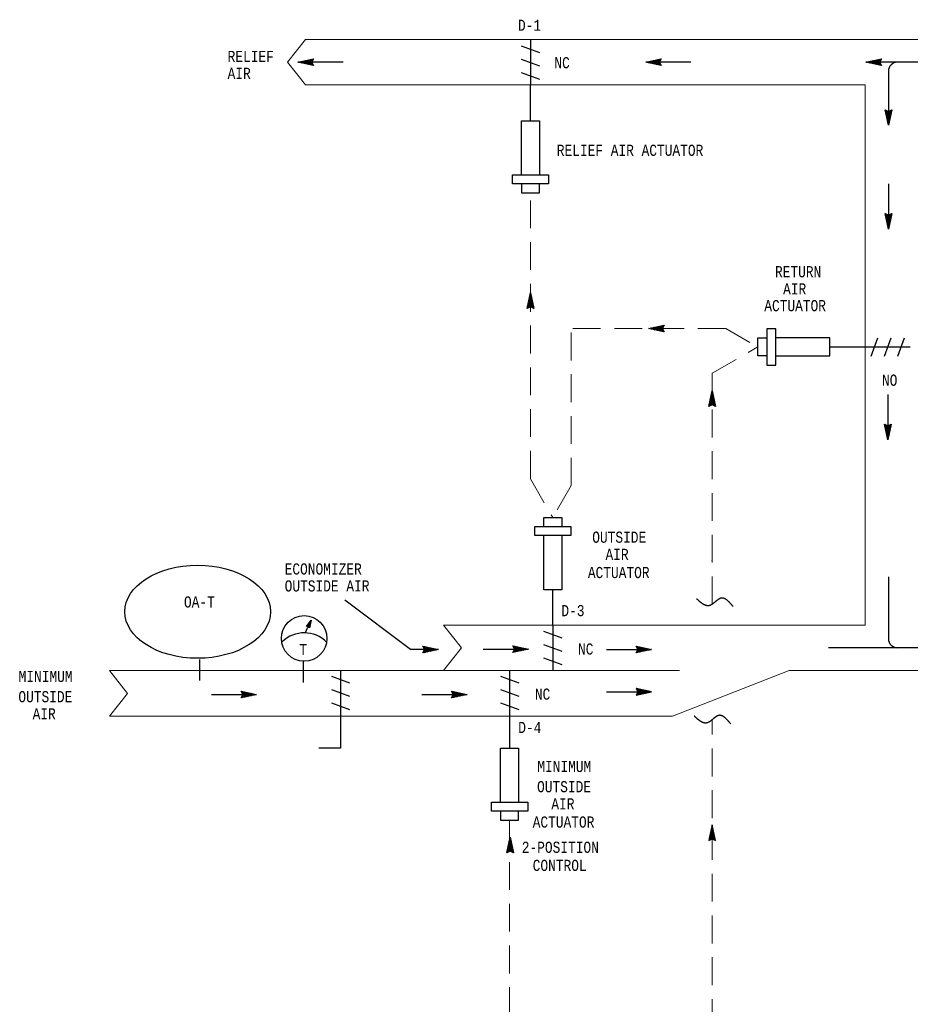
# Model space of a CAD drawing. Header units: inches. Extents: x 2.3 to 32.1, y 0.4 to 20.1.
# Tile 2 of 4: x 2.3 to 10.3, y 6.9 to 15.7. Entities that reach past the tile are written whole.
import ezdxf
from ezdxf.enums import TextEntityAlignment as Align

# ---------------------------------------------------------------- set-up
doc = ezdxf.new("R2010")
doc.units = ezdxf.units.IN
doc.header["$MEASUREMENT"] = 0
doc.linetypes.add('HIDDEN', pattern=[0.375, 0.25, -0.125])
for name, color, linetype, lineweight in [('M-ANNO-SYMB', 6, 'Continuous', 30), ('M-ANNO-TEXT', 2, 'Continuous', 30), ('M-DIAG-GRPH', 6, 'Continuous', 13)]:
    doc.layers.add(name, color=color, linetype=linetype, lineweight=lineweight)
doc.styles.add('CONTROLTXT', font='monotxt.shx')

msp = doc.modelspace()

# ---------------------------------------------------------------- linework, layer by layer
at = {"layer": 'M-ANNO-SYMB', "linetype": 'Continuous'}
for p, q in [((6.7734, 15.4875), (6.9367, 15.428)), ((6.8549, 15.5425), (6.8549, 15.1374)), ((4.7677, 15.34), (4.9078, 15.37)), ((5.1728, 15.34), (4.7677, 15.34)), ((4.9078, 15.31), (4.7677, 15.34)), ((4.7704, 15.3406), (4.7719, 15.3391)), ((4.7745, 15.3415), (4.7721, 15.3391)), ((4.7791, 15.3425), (4.7854, 15.3362)), ((4.788, 15.3443), (4.7809, 15.3372)), ((4.7879, 15.3443), (4.7989, 15.3333)), ((4.8015, 15.3472), (4.7896, 15.3353)), ((4.7966, 15.3461), (4.8124, 15.3305)), ((4.815, 15.3501), (4.7983, 15.3335)), ((4.8054, 15.348), (4.8259, 15.3275)), ((4.8285, 15.353), (4.807, 15.3316)), ((4.8141, 15.3498), (4.8394, 15.3246)), ((4.842, 15.3558), (4.8158, 15.3297)), ((4.8229, 15.3517), (4.8529, 15.3217)), ((4.8555, 15.3587), (4.8245, 15.3278)), ((4.8315, 15.3536), (4.8664, 15.3188)), ((4.869, 15.3617), (4.8333, 15.326)), ((4.8403, 15.3555), (4.8799, 15.316)), ((4.8825, 15.3646), (4.842, 15.3241)), ((4.849, 15.3573), (4.8934, 15.3131)), ((4.896, 15.3675), (4.8508, 15.3222)), ((4.8578, 15.3592), (4.9069, 15.3102)), ((4.9064, 15.3674), (4.8595, 15.3203)), ((4.8665, 15.3611), (4.8979, 15.3298)), ((4.8958, 15.3461), (4.8681, 15.3185)), ((4.8753, 15.363), (4.8947, 15.3436)), ((4.8953, 15.335), (4.8769, 15.3166)), ((4.884, 15.3648), (4.8982, 15.3507)), ((4.8988, 15.3278), (4.8856, 15.3147)), ((4.9078, 15.37), (4.8928, 15.34)), ((4.8928, 15.3667), (4.9017, 15.3578)), ((4.8928, 15.34), (4.9078, 15.31)), ((4.9024, 15.3208), (4.8944, 15.3128)), ((4.9015, 15.3686), (4.9053, 15.3648)), ((4.9059, 15.3137), (4.9032, 15.311)), ((6.7734, 15.368), (6.9367, 15.3082)), ((7.8903, 15.34), (8.0303, 15.37)), ((8.2954, 15.34), (7.8903, 15.34)), ((8.0303, 15.31), (7.8903, 15.34)), ((7.8929, 15.3406), (7.8944, 15.3391)), ((7.8971, 15.3415), (7.8947, 15.3391)), ((7.9017, 15.3425), (7.9079, 15.3362)), ((7.9106, 15.3443), (7.9034, 15.3372)), ((7.9104, 15.3443), (7.9214, 15.3333)), ((7.9241, 15.3472), (7.9122, 15.3353)), ((7.9192, 15.3461), (7.9349, 15.3305)), ((7.9376, 15.3501), (7.9208, 15.3335)), ((7.9279, 15.348), (7.9484, 15.3275)), ((7.9511, 15.353), (7.9296, 15.3316)), ((7.9367, 15.3498), (7.9619, 15.3246)), ((7.9646, 15.3558), (7.9383, 15.3297)), ((7.9454, 15.3517), (7.9754, 15.3217)), ((7.9781, 15.3587), (7.9471, 15.3278)), ((7.9541, 15.3536), (7.989, 15.3188)), ((7.9916, 15.3617), (7.9558, 15.326)), ((7.9628, 15.3555), (8.0025, 15.316)), ((8.0051, 15.3646), (7.9646, 15.3241)), ((7.9716, 15.3573), (8.016, 15.3131)), ((8.0186, 15.3675), (7.9733, 15.3222)), ((7.9803, 15.3592), (8.0295, 15.3102)), ((8.029, 15.3674), (7.9821, 15.3203)), ((7.9891, 15.3611), (8.0205, 15.3298)), ((8.0183, 15.3461), (7.9907, 15.3185)), ((7.9978, 15.363), (8.0172, 15.3436)), ((8.0178, 15.335), (7.9995, 15.3166)), ((8.0066, 15.3648), (8.0207, 15.3507)), ((8.0213, 15.3278), (8.0082, 15.3147)), ((8.0303, 15.37), (8.0153, 15.34)), ((8.0153, 15.3667), (8.0242, 15.3578)), ((8.0153, 15.34), (8.0303, 15.31)), ((8.025, 15.3208), (8.017, 15.3128)), ((8.0241, 15.3686), (8.0278, 15.3648)), ((8.0285, 15.3137), (8.0257, 15.311)), ((9.8683, 15.34), (10.0083, 15.37)), ((10.5963, 15.34), (9.8683, 15.34)), ((10.0083, 15.31), (9.8683, 15.34)), ((9.8709, 15.3406), (9.8724, 15.3391)), ((9.8751, 15.3415), (9.8727, 15.3391)), ((9.8797, 15.3425), (9.8859, 15.3362)), ((9.8886, 15.3443), (9.8814, 15.3372)), ((9.8884, 15.3443), (9.8994, 15.3333)), ((9.9021, 15.3472), (9.8902, 15.3353)), ((9.8972, 15.3461), (9.9129, 15.3305)), ((9.9156, 15.3501), (9.8988, 15.3335)), ((9.9059, 15.348), (9.9265, 15.3275)), ((9.9291, 15.353), (9.9076, 15.3316)), ((9.9147, 15.3498), (9.94, 15.3246)), ((9.9426, 15.3558), (9.9163, 15.3297)), ((9.9235, 15.3517), (9.9535, 15.3217)), ((9.9561, 15.3587), (9.9251, 15.3278)), ((9.9321, 15.3536), (9.967, 15.3188)), ((9.9696, 15.3617), (9.9338, 15.326)), ((9.9408, 15.3555), (9.9805, 15.316)), ((9.9831, 15.3646), (9.9426, 15.3241)), ((9.9496, 15.3573), (9.994, 15.3131)), ((9.9966, 15.3675), (9.9513, 15.3222)), ((9.9583, 15.3592), (10.0075, 15.3102)), ((10.007, 15.3674), (9.9601, 15.3203)), ((9.9671, 15.3611), (9.9985, 15.3298)), ((9.9963, 15.3461), (9.9687, 15.3185)), ((9.9758, 15.363), (9.9952, 15.3436)), ((9.9958, 15.335), (9.9775, 15.3166)), ((9.9846, 15.3648), (9.9987, 15.3507)), ((9.9993, 15.3278), (9.9862, 15.3147)), ((10.0083, 15.37), (9.9933, 15.34)), ((9.9933, 15.3667), (10.0022, 15.3578)), ((9.9933, 15.34), (10.0083, 15.31)), ((10.003, 15.3208), (9.995, 15.3128)), ((10.0021, 15.3686), (10.0058, 15.3648)), ((10.0065, 15.3137), (10.0037, 15.311)), ((6.7734, 15.2482), (6.9367, 15.1884)), ((10.0709, 15.2589), (10.0709, 14.7728)), ((10.0709, 14.7728), (10.0409, 14.9129)), ((10.0409, 14.9129), (10.0709, 14.8979)), ((10.0422, 14.9066), (10.046, 14.9104)), ((10.0434, 14.9011), (10.0886, 14.8558)), ((10.0435, 14.9115), (10.0905, 14.8646)), ((10.0441, 14.8979), (10.053, 14.9067)), ((10.046, 14.8891), (10.0601, 14.9032)), ((10.0462, 14.8876), (10.0867, 14.8471)), ((10.0479, 14.8803), (10.0672, 14.8997)), ((10.0491, 14.8741), (10.0849, 14.8383)), ((10.0497, 14.8716), (10.081, 14.903)), ((10.0516, 14.8628), (10.1006, 14.912)), ((10.0521, 14.8606), (10.083, 14.8296)), ((10.0535, 14.8541), (10.0977, 14.8985)), ((10.0554, 14.8453), (10.0949, 14.885)), ((10.0572, 14.8366), (10.092, 14.8715)), ((10.0647, 14.9009), (10.0924, 14.8732)), ((10.1009, 14.9129), (10.0709, 14.7728)), ((10.0709, 14.8979), (10.1009, 14.9129)), ((10.0759, 14.9004), (10.0942, 14.882)), ((10.083, 14.9039), (10.0961, 14.8907)), ((10.09, 14.9075), (10.098, 14.8995)), ((10.0971, 14.911), (10.0999, 14.9082)), ((10.055, 14.8471), (10.0811, 14.8208)), ((10.0579, 14.8336), (10.0792, 14.8121)), ((10.0591, 14.828), (10.0891, 14.858)), ((10.0607, 14.8201), (10.0774, 14.8033)), ((10.061, 14.8192), (10.0862, 14.8445)), ((10.0629, 14.8105), (10.0834, 14.831)), ((10.0636, 14.8066), (10.0755, 14.7947)), ((10.0647, 14.8017), (10.0804, 14.8175)), ((10.0665, 14.793), (10.0775, 14.804)), ((10.0665, 14.7931), (10.0736, 14.786)), ((10.0684, 14.7842), (10.0746, 14.7905)), ((10.0694, 14.7796), (10.0717, 14.7772)), ((10.0702, 14.7754), (10.0717, 14.7769)), ((6.6929, 14.3272), (7.017, 14.3272)), ((6.6929, 14.2462), (6.6929, 14.3272)), ((7.017, 14.2462), (6.6929, 14.2462)), ((6.7739, 14.2462), (6.7739, 14.1652)), ((6.936, 14.1652), (6.936, 14.2462)), ((7.017, 14.3272), (7.017, 14.2462)), ((10.0709, 14.2462), (10.0709, 13.8411)), ((6.7739, 14.1652), (6.936, 14.1652)), ((10.0709, 13.8411), (10.0409, 13.9811)), ((10.0409, 13.9811), (10.0709, 13.9661)), ((10.0422, 13.9749), (10.046, 13.9786)), ((10.0435, 13.9797), (10.0905, 13.9329)), ((10.0516, 13.9311), (10.1006, 13.9802)), ((10.1009, 13.9811), (10.0709, 13.8411)), ((10.0709, 13.9661), (10.1009, 13.9811)), ((10.09, 13.9757), (10.098, 13.9677)), ((10.0971, 13.9792), (10.0999, 13.9765)), ((10.0434, 13.9694), (10.0886, 13.9241)), ((10.0441, 13.9661), (10.053, 13.975)), ((10.046, 13.9574), (10.0601, 13.9715)), ((10.0462, 13.9559), (10.0867, 13.9154)), ((10.0479, 13.9486), (10.0672, 13.968)), ((10.0491, 13.9424), (10.0849, 13.9066)), ((10.0497, 13.9399), (10.081, 13.9712)), ((10.0521, 13.9289), (10.083, 13.8978)), ((10.0535, 13.9224), (10.0977, 13.9667)), ((10.055, 13.9154), (10.0811, 13.8891)), ((10.0554, 13.9136), (10.0949, 13.9532)), ((10.0572, 13.9048), (10.092, 13.9397)), ((10.0579, 13.9018), (10.0792, 13.8803)), ((10.0591, 13.8962), (10.0891, 13.9262)), ((10.0607, 13.8883), (10.0774, 13.8716)), ((10.061, 13.8875), (10.0862, 13.9127)), ((10.0629, 13.8787), (10.0834, 13.8992)), ((10.0647, 13.9691), (10.0924, 13.9415)), ((10.0759, 13.9686), (10.0942, 13.9502)), ((10.083, 13.9721), (10.0961, 13.959)), ((10.0636, 13.8748), (10.0755, 13.863)), ((10.0647, 13.87), (10.0804, 13.8857)), ((10.0665, 13.8612), (10.0775, 13.8722)), ((10.0665, 13.8613), (10.0736, 13.8542)), ((10.0684, 13.8525), (10.0746, 13.8587)), ((10.0694, 13.8478), (10.0717, 13.8455)), ((10.0702, 13.8437), (10.0717, 13.8452)), ((6.8249, 13.1266), (6.8549, 13.2666)), ((6.8723, 13.1854), (6.8281, 13.141)), ((6.8705, 13.1941), (6.8309, 13.1545)), ((6.8686, 13.2029), (6.8338, 13.168)), ((6.8667, 13.2115), (6.8367, 13.1815)), ((6.8825, 13.1384), (6.8372, 13.1836)), ((6.8796, 13.1519), (6.8391, 13.1924)), ((6.8648, 13.2202), (6.8396, 13.195)), ((6.8767, 13.1654), (6.8409, 13.2011)), ((6.8629, 13.229), (6.8424, 13.2085)), ((6.8737, 13.1789), (6.8428, 13.2099)), ((6.8708, 13.1924), (6.8447, 13.2186)), ((6.8611, 13.2378), (6.8454, 13.222)), ((6.868, 13.2059), (6.8466, 13.2274)), ((6.8593, 13.2465), (6.8483, 13.2355)), ((6.8651, 13.2194), (6.8484, 13.2361)), ((6.8622, 13.2329), (6.8503, 13.2448)), ((6.8574, 13.2553), (6.8512, 13.249)), ((6.8593, 13.2464), (6.8522, 13.2535)), ((6.8556, 13.264), (6.8541, 13.2625)), ((6.8564, 13.2599), (6.8541, 13.2623)), ((6.8549, 13.2666), (6.885, 13.1266)), ((6.8549, 13.1416), (6.8249, 13.1266)), ((6.8742, 13.1766), (6.8252, 13.1275)), ((6.8287, 13.1285), (6.8259, 13.1312)), ((6.8358, 13.132), (6.8278, 13.14)), ((6.8428, 13.1356), (6.8297, 13.1487)), ((6.8499, 13.1391), (6.8316, 13.1575)), ((6.8611, 13.1386), (6.8334, 13.1662)), ((6.8823, 13.128), (6.8353, 13.1749)), ((6.8761, 13.1679), (6.8448, 13.1365)), ((6.885, 13.1266), (6.8549, 13.1416)), ((6.878, 13.1591), (6.8586, 13.1397)), ((6.8798, 13.1504), (6.8657, 13.1362)), ((6.8817, 13.1416), (6.8728, 13.1327)), ((6.8836, 13.1329), (6.8798, 13.1291)), ((7.9155, 12.9467), (8.0555, 12.9767)), ((8.0555, 12.9166), (7.9155, 12.9467)), ((7.9181, 12.9473), (7.9196, 12.9458)), ((7.9223, 12.9482), (7.9199, 12.9458)), ((7.9269, 12.9492), (7.9331, 12.9429)), ((7.9358, 12.951), (7.9286, 12.9439)), ((7.9356, 12.951), (7.9466, 12.94)), ((7.9493, 12.9539), (7.9374, 12.942)), ((7.9444, 12.9528), (7.9601, 12.9372)), ((7.9628, 12.9568), (7.946, 12.9402)), ((7.9531, 12.9547), (7.9736, 12.9342)), ((7.9763, 12.9597), (7.9548, 12.9383)), ((7.9619, 12.9565), (7.9871, 12.9313)), ((7.9898, 12.9625), (7.9635, 12.9364)), ((7.9706, 12.9584), (8.0006, 12.9284)), ((8.0033, 12.9654), (7.9723, 12.9345)), ((7.9793, 12.9603), (8.0142, 12.9255)), ((8.0168, 12.9684), (7.981, 12.9327)), ((7.988, 12.9622), (8.0277, 12.9227)), ((8.0303, 12.9713), (7.9898, 12.9308)), ((7.9968, 12.964), (8.0412, 12.9198)), ((8.0438, 12.9742), (7.9985, 12.9289)), ((8.0055, 12.9659), (8.0547, 12.9169)), ((8.0542, 12.974), (8.0073, 12.927)), ((8.0143, 12.9678), (8.0457, 12.9365)), ((8.0435, 12.9528), (8.0159, 12.9252)), ((8.023, 12.9697), (8.0424, 12.9503)), ((8.043, 12.9417), (8.0247, 12.9233)), ((8.0318, 12.9715), (8.0459, 12.9574)), ((8.0465, 12.9345), (8.0334, 12.9214)), ((8.0555, 12.9767), (8.0405, 12.9467)), ((8.0405, 12.9734), (8.0494, 12.9645)), ((8.0405, 12.9467), (8.0555, 12.9166)), ((8.0502, 12.9275), (8.0422, 12.9195)), ((8.0493, 12.9753), (8.053, 12.9715)), ((8.0537, 12.9204), (8.0509, 12.9176)), ((9.0588, 12.9434), (8.9777, 12.9434)), ((8.9777, 12.9434), (8.9777, 12.6193)), ((9.0588, 12.6193), (9.0588, 12.9434)), ((8.8967, 12.7003), (8.8967, 12.8624)), ((8.8967, 12.8624), (8.9777, 12.8624)), ((9.9167, 12.6997), (9.9765, 12.863)), ((10.0365, 12.6997), (10.0962, 12.863)), ((10.1563, 12.6997), (10.2158, 12.863)), ((9.8617, 12.7812), (10.2668, 12.7812)), ((8.9777, 12.7003), (8.8967, 12.7003)), ((8.9777, 12.6193), (9.0588, 12.6193)), ((8.4565, 12.2476), (8.4865, 12.3876)), ((8.4871, 12.385), (8.4856, 12.3835)), ((8.488, 12.3809), (8.4856, 12.3833)), ((8.4865, 12.3876), (8.5165, 12.2476)), ((8.5057, 12.2976), (8.4567, 12.2485)), ((8.5038, 12.3064), (8.4596, 12.262)), ((8.502, 12.3151), (8.4625, 12.2755)), ((8.5001, 12.3239), (8.4653, 12.289)), ((8.5138, 12.249), (8.4668, 12.2959)), ((8.4982, 12.3325), (8.4682, 12.3025)), ((8.514, 12.2593), (8.4687, 12.3046)), ((8.5111, 12.2729), (8.4706, 12.3134)), ((8.4963, 12.3412), (8.4711, 12.316)), ((8.5082, 12.2864), (8.4725, 12.3221)), ((8.4945, 12.35), (8.474, 12.3295)), ((8.5052, 12.2999), (8.4743, 12.3309)), ((8.5023, 12.3134), (8.4762, 12.3396)), ((8.4926, 12.3587), (8.477, 12.343)), ((8.4995, 12.3269), (8.4781, 12.3484)), ((8.4908, 12.3675), (8.4798, 12.3565)), ((8.4966, 12.3404), (8.48, 12.3571)), ((8.4937, 12.3539), (8.4818, 12.3657)), ((8.489, 12.3763), (8.4827, 12.37)), ((8.4908, 12.3674), (8.4837, 12.3745)), ((10.0644, 12.3537), (10.0644, 11.9486)), ((8.4865, 12.2626), (8.4565, 12.2476)), ((8.4602, 12.2495), (8.4575, 12.2522)), ((8.4673, 12.253), (8.4593, 12.261)), ((8.4743, 12.2566), (8.4612, 12.2697)), ((8.4815, 12.2601), (8.4631, 12.2785)), ((8.4926, 12.2596), (8.465, 12.2872)), ((8.5076, 12.2889), (8.4763, 12.2575)), ((8.5165, 12.2476), (8.4865, 12.2626)), ((8.5095, 12.2801), (8.4901, 12.2607)), ((8.5113, 12.2714), (8.4972, 12.2572)), ((8.5132, 12.2626), (8.5043, 12.2537)), ((8.5151, 12.2538), (8.5113, 12.2501)), ((10.0644, 11.9486), (10.0344, 12.0886)), ((10.0344, 12.0886), (10.0644, 12.0736)), ((10.0357, 12.0824), (10.0395, 12.0861)), ((10.0369, 12.0769), (10.0821, 12.0316)), ((10.037, 12.0873), (10.084, 12.0404)), ((10.0376, 12.0736), (10.0465, 12.0825)), ((10.0395, 12.0649), (10.0536, 12.079)), ((10.0397, 12.0634), (10.0802, 12.0229)), ((10.0414, 12.0561), (10.0607, 12.0755)), ((10.0426, 12.0499), (10.0784, 12.0141)), ((10.0432, 12.0474), (10.0745, 12.0788)), ((10.0451, 12.0386), (10.0941, 12.0878)), ((10.0456, 12.0364), (10.0765, 12.0054)), ((10.047, 12.0299), (10.0912, 12.0742)), ((10.0489, 12.0211), (10.0884, 12.0607)), ((10.0507, 12.0124), (10.0855, 12.0472)), ((10.0526, 12.0037), (10.0826, 12.0337)), ((10.0582, 12.0766), (10.0859, 12.049)), ((10.0944, 12.0886), (10.0644, 11.9486)), ((10.0644, 12.0736), (10.0944, 12.0886)), ((10.0694, 12.0761), (10.0877, 12.0577)), ((10.0765, 12.0796), (10.0896, 12.0665)), ((10.0835, 12.0833), (10.0915, 12.0752)), ((10.0906, 12.0868), (10.0934, 12.084)), ((10.0485, 12.0229), (10.0746, 11.9966)), ((10.0514, 12.0094), (10.0727, 11.9879)), ((10.0542, 11.9959), (10.0709, 11.9791)), ((10.0545, 11.995), (10.0797, 12.0202)), ((10.0564, 11.9862), (10.0769, 12.0067)), ((10.0571, 11.9824), (10.069, 11.9705)), ((10.0582, 11.9775), (10.0739, 11.9932)), ((10.06, 11.9687), (10.071, 11.9797)), ((10.06, 11.9688), (10.0671, 11.9617)), ((10.0619, 11.96), (10.0681, 11.9662)), ((10.0629, 11.9553), (10.0652, 11.953)), ((10.0637, 11.9512), (10.0652, 11.9527)), ((6.9748, 11.1682), (6.9748, 11.2493)), ((6.9748, 11.2493), (7.1369, 11.2493)), ((7.1369, 11.2493), (7.1369, 11.1682)), ((6.8938, 11.1682), (7.2179, 11.1682)), ((6.8938, 11.0872), (6.8938, 11.1682)), ((7.2179, 11.1682), (7.2179, 11.0872)), ((7.2179, 11.0872), (6.8938, 11.0872)), ((10.0699, 10.7164), (10.0699, 10.1608)), ((5.7784, 10.0627), (5.1872, 10.5061)), ((4.8438, 10.2697), (4.8848, 10.3257)), ((4.86, 10.2704), (4.8438, 10.2697)), ((4.8755, 10.2821), (4.8441, 10.2701)), ((4.8497, 10.2699), (4.8477, 10.2751)), ((4.8764, 10.2863), (4.848, 10.2755)), ((4.8535, 10.2702), (4.8503, 10.2786)), ((4.8773, 10.2905), (4.852, 10.2809)), ((4.8573, 10.2703), (4.8529, 10.2821)), ((4.8746, 10.2778), (4.8545, 10.2701)), ((4.8622, 10.2679), (4.8554, 10.2856)), ((4.8782, 10.2948), (4.8559, 10.2863)), ((4.8694, 10.2589), (4.858, 10.289)), ((4.8791, 10.299), (4.8599, 10.2916)), ((4.8703, 10.2578), (4.86, 10.2704)), ((4.8715, 10.2635), (4.8605, 10.2925)), ((4.8737, 10.2736), (4.8613, 10.2689)), ((4.873, 10.27), (4.8631, 10.296)), ((4.8728, 10.2693), (4.8637, 10.2659)), ((4.88, 10.3032), (4.8638, 10.297)), ((4.8744, 10.2766), (4.8657, 10.2995)), ((4.8719, 10.2651), (4.8662, 10.2629)), ((4.8809, 10.3074), (4.8678, 10.3024)), ((4.8757, 10.2831), (4.8682, 10.303)), ((4.871, 10.2609), (4.8686, 10.2599)), ((4.8848, 10.3257), (4.8703, 10.2578)), ((4.8771, 10.2897), (4.8708, 10.3065)), ((4.8818, 10.3117), (4.8718, 10.3078)), ((4.8785, 10.2962), (4.8733, 10.31)), ((4.8828, 10.3159), (4.8757, 10.3132)), ((4.8799, 10.3028), (4.8759, 10.3135)), ((4.8813, 10.3093), (4.8785, 10.3169)), ((7.0557, 10.2838), (7.0557, 9.8787)), ((6.9742, 10.2288), (7.1375, 10.1693)), ((5.9034, 10.0627), (5.8884, 10.0927)), ((5.8884, 10.0927), (6.0284, 10.0627)), ((5.9384, 10.0435), (5.8893, 10.0925)), ((5.8903, 10.089), (5.893, 10.0917)), ((5.8938, 10.0819), (5.9018, 10.0899)), ((5.8974, 10.0749), (5.9105, 10.088)), ((5.9004, 10.0566), (5.928, 10.0842)), ((5.9009, 10.0677), (5.9193, 10.0861)), ((5.9472, 10.0453), (5.9028, 10.0896)), ((5.9559, 10.0472), (5.9163, 10.0867)), ((5.9647, 10.0491), (5.9298, 10.0839)), ((6.6971, 10.0967), (6.8372, 10.0667)), ((6.7121, 10.0667), (6.6971, 10.0967)), ((6.7471, 10.0475), (6.698, 10.0965)), ((6.6985, 10.0393), (6.7454, 10.0864)), ((6.699, 10.093), (6.7017, 10.0957)), ((6.7025, 10.0859), (6.7105, 10.0939)), ((6.7061, 10.0789), (6.7192, 10.092)), ((6.7089, 10.0392), (6.7541, 10.0845)), ((6.7091, 10.0606), (6.7368, 10.0882)), ((6.7096, 10.0717), (6.728, 10.0901)), ((6.7559, 10.0494), (6.7115, 10.0936)), ((6.7646, 10.0512), (6.725, 10.0907)), ((6.7734, 10.0531), (6.7385, 10.0879)), ((6.782, 10.055), (6.752, 10.085)), ((6.9742, 10.1092), (7.1375, 10.0497)), ((7.8039, 10.0935), (7.9439, 10.0635)), ((7.8189, 10.0635), (7.8039, 10.0935)), ((7.8539, 10.0442), (7.8048, 10.0932)), ((7.8058, 10.0897), (7.8085, 10.0925)), ((7.8093, 10.0826), (7.8173, 10.0906)), ((7.8129, 10.0756), (7.826, 10.0887)), ((7.8159, 10.0574), (7.8435, 10.085)), ((7.8164, 10.0685), (7.8348, 10.0869)), ((7.8627, 10.0461), (7.8183, 10.0904)), ((7.8714, 10.048), (7.8318, 10.0875)), ((7.8802, 10.0499), (7.8453, 10.0846)), ((6.0284, 10.0627), (5.7784, 10.0627)), ((5.8884, 10.0327), (5.9034, 10.0627)), ((6.0284, 10.0627), (5.8884, 10.0327)), ((5.8898, 10.0353), (5.9367, 10.0824)), ((5.8947, 10.0341), (5.8909, 10.0378)), ((5.9034, 10.036), (5.8945, 10.0448)), ((5.9122, 10.0378), (5.898, 10.052)), ((5.9297, 10.0416), (5.8983, 10.0729)), ((5.9002, 10.0352), (5.9454, 10.0805)), ((5.9209, 10.0397), (5.9015, 10.0591)), ((5.9137, 10.0381), (5.9542, 10.0786)), ((5.9272, 10.041), (5.9629, 10.0767)), ((5.9407, 10.044), (5.9717, 10.0749)), ((5.9733, 10.051), (5.9433, 10.081)), ((5.9542, 10.0469), (5.9804, 10.073)), ((5.9821, 10.0529), (5.9568, 10.0781)), ((5.9677, 10.0497), (5.9892, 10.0711)), ((5.9908, 10.0547), (5.9703, 10.0752)), ((5.9812, 10.0526), (5.9979, 10.0692)), ((5.9996, 10.0566), (5.9838, 10.0722)), ((5.9947, 10.0555), (6.0066, 10.0674)), ((6.0083, 10.0584), (5.9973, 10.0694)), ((6.0082, 10.0584), (6.0153, 10.0655)), ((6.0171, 10.0602), (6.0108, 10.0665)), ((6.0217, 10.0612), (6.0241, 10.0636)), ((6.0258, 10.0621), (6.0243, 10.0636)), ((6.432, 10.0667), (6.8372, 10.0667)), ((6.8372, 10.0667), (6.6971, 10.0367)), ((6.6971, 10.0367), (6.7121, 10.0667)), ((6.7034, 10.0381), (6.6996, 10.0418)), ((6.7121, 10.04), (6.7032, 10.0489)), ((6.7209, 10.0418), (6.7067, 10.056)), ((6.7384, 10.0456), (6.707, 10.0769)), ((6.7296, 10.0437), (6.7102, 10.0631)), ((6.7224, 10.0421), (6.7629, 10.0826)), ((6.7359, 10.045), (6.7716, 10.0807)), ((6.7494, 10.048), (6.7804, 10.0789)), ((6.7629, 10.0509), (6.7891, 10.077)), ((6.7908, 10.0569), (6.7655, 10.0821)), ((6.7764, 10.0537), (6.7979, 10.0751)), ((6.7995, 10.0587), (6.779, 10.0792)), ((6.7899, 10.0566), (6.8066, 10.0732)), ((6.8083, 10.0606), (6.7925, 10.0762)), ((6.8034, 10.0595), (6.8153, 10.0714)), ((6.817, 10.0624), (6.806, 10.0734)), ((6.8169, 10.0624), (6.824, 10.0695)), ((6.8258, 10.0642), (6.8195, 10.0705)), ((6.8304, 10.0652), (6.8328, 10.0676)), ((6.8345, 10.0661), (6.833, 10.0676)), ((7.5388, 10.0635), (7.9439, 10.0635)), ((7.9439, 10.0635), (7.8039, 10.0335)), ((7.8039, 10.0335), (7.8189, 10.0635)), ((7.8053, 10.0361), (7.8522, 10.0831)), ((7.8102, 10.0348), (7.8064, 10.0386)), ((7.8189, 10.0367), (7.81, 10.0456)), ((7.8277, 10.0386), (7.8135, 10.0527)), ((7.8452, 10.0423), (7.8138, 10.0736)), ((7.8157, 10.036), (7.8609, 10.0812)), ((7.8364, 10.0405), (7.817, 10.0599)), ((7.8292, 10.0388), (7.8697, 10.0794)), ((7.8427, 10.0417), (7.8784, 10.0775)), ((7.8562, 10.0447), (7.8872, 10.0756)), ((7.8888, 10.0517), (7.8588, 10.0817)), ((7.8697, 10.0476), (7.8959, 10.0737)), ((7.8976, 10.0536), (7.8723, 10.0789)), ((7.8832, 10.0505), (7.9047, 10.0719)), ((7.9063, 10.0555), (7.8858, 10.076)), ((7.8967, 10.0534), (7.9134, 10.07)), ((7.9151, 10.0574), (7.8993, 10.073)), ((7.9102, 10.0562), (7.9221, 10.0681)), ((7.9238, 10.0591), (7.9128, 10.0701)), ((7.9237, 10.0591), (7.9308, 10.0662)), ((7.9326, 10.061), (7.9263, 10.0672)), ((7.9372, 10.062), (7.9396, 10.0644)), ((7.9413, 10.0629), (7.9398, 10.0644)), ((9.5335, 10.0812), (10.5165, 10.0812)), ((3.8848, 9.9737), (3.8848, 9.7856)), ((4.8146, 9.9565), (4.8146, 9.7684)), ((6.9742, 9.9897), (7.1375, 9.9299)), ((5.0675, 9.8238), (5.2311, 9.764)), ((6.5869, 9.8238), (6.7504, 9.764)), ((6.6686, 9.8788), (6.6686, 9.4737)), ((3.991, 9.6585), (4.3961, 9.6585)), ((4.2561, 9.6885), (4.3961, 9.6585)), ((4.2711, 9.6585), (4.2561, 9.6885)), ((4.3961, 9.6585), (4.2561, 9.6285)), ((4.2561, 9.6285), (4.2711, 9.6585)), ((4.3061, 9.6392), (4.2569, 9.6883)), ((4.2574, 9.6311), (4.3043, 9.6781)), ((4.2579, 9.6848), (4.2607, 9.6875)), ((4.2614, 9.6776), (4.2694, 9.6856)), ((4.2651, 9.6706), (4.2782, 9.6838)), ((4.2798, 9.6336), (4.2657, 9.6477)), ((4.2973, 9.6374), (4.2659, 9.6686)), ((4.2678, 9.631), (4.3131, 9.6763)), ((4.2681, 9.6524), (4.2957, 9.68)), ((4.2686, 9.6635), (4.2869, 9.6819)), ((4.2886, 9.6355), (4.2692, 9.6549)), ((4.3148, 9.6411), (4.2704, 9.6854)), ((4.2813, 9.6339), (4.3218, 9.6744)), ((4.3236, 9.643), (4.2839, 9.6825)), ((4.2948, 9.6367), (4.3306, 9.6725)), ((4.3323, 9.6449), (4.2974, 9.6796)), ((4.3083, 9.6397), (4.3393, 9.6706)), ((4.341, 9.6467), (4.3109, 9.6768)), ((4.3218, 9.6426), (4.3481, 9.6688)), ((4.3497, 9.6486), (4.3244, 9.6739)), ((4.3353, 9.6455), (4.3568, 9.6669)), ((4.3585, 9.6505), (4.3379, 9.671)), ((4.3488, 9.6484), (4.3656, 9.665)), ((4.3672, 9.6524), (4.3515, 9.668)), ((4.3623, 9.6512), (4.3742, 9.6631)), ((4.376, 9.6541), (4.365, 9.6651)), ((4.3758, 9.6541), (4.383, 9.6613)), ((4.3847, 9.656), (4.3785, 9.6623)), ((4.3893, 9.657), (4.3917, 9.6594)), ((4.3935, 9.6579), (4.392, 9.6594)), ((5.0675, 9.704), (5.2311, 9.6445)), ((5.8807, 9.6585), (6.2858, 9.6585)), ((6.1457, 9.6885), (6.2858, 9.6585)), ((6.1607, 9.6585), (6.1457, 9.6885)), ((6.1457, 9.6285), (6.1607, 9.6585)), ((6.2858, 9.6585), (6.1457, 9.6285)), ((6.1957, 9.6392), (6.1466, 9.6883)), ((6.1471, 9.6311), (6.194, 9.6781)), ((6.1476, 9.6848), (6.1504, 9.6875)), ((6.1511, 9.6776), (6.1591, 9.6856)), ((6.1547, 9.6706), (6.1679, 9.6838)), ((6.1695, 9.6336), (6.1554, 9.6477)), ((6.187, 9.6374), (6.1556, 9.6686)), ((6.1575, 9.631), (6.2027, 9.6763)), ((6.1577, 9.6524), (6.1854, 9.68)), ((6.1582, 9.6635), (6.1766, 9.6819)), ((6.1782, 9.6355), (6.1589, 9.6549)), ((6.2045, 9.6411), (6.1601, 9.6854)), ((6.171, 9.6339), (6.2115, 9.6744)), ((6.2133, 9.643), (6.1736, 9.6825)), ((6.1845, 9.6367), (6.2203, 9.6725)), ((6.222, 9.6449), (6.1871, 9.6796)), ((6.198, 9.6397), (6.229, 9.6706)), ((6.2306, 9.6467), (6.2006, 9.6768)), ((6.2115, 9.6426), (6.2378, 9.6688)), ((6.2394, 9.6486), (6.2141, 9.6739)), ((6.225, 9.6455), (6.2465, 9.6669)), ((6.2481, 9.6505), (6.2276, 9.671)), ((6.2385, 9.6484), (6.2553, 9.665)), ((6.2569, 9.6524), (6.2411, 9.668)), ((6.252, 9.6512), (6.2639, 9.6631)), ((6.2656, 9.6541), (6.2546, 9.6651)), ((6.2655, 9.6541), (6.2726, 9.6613)), ((6.2744, 9.656), (6.2681, 9.6623)), ((6.279, 9.657), (6.2814, 9.6594)), ((6.2831, 9.6579), (6.2816, 9.6594)), ((6.5869, 9.704), (6.7504, 9.6445)), ((7.5388, 9.6841), (7.9439, 9.6841)), ((7.9439, 9.6841), (7.8039, 9.7141)), ((7.8039, 9.7141), (7.8189, 9.6841)), ((7.8039, 9.6541), (7.9439, 9.6841)), ((7.8189, 9.6841), (7.8039, 9.6541)), ((7.8539, 9.7034), (7.8048, 9.6544)), ((7.8053, 9.7115), (7.8522, 9.6645)), ((7.8058, 9.6579), (7.8085, 9.6551)), ((7.8102, 9.7128), (7.8064, 9.709)), ((7.8093, 9.665), (7.8173, 9.657)), ((7.8189, 9.7109), (7.81, 9.702)), ((7.8129, 9.672), (7.826, 9.6589)), ((7.8277, 9.709), (7.8135, 9.6949)), ((7.8452, 9.7053), (7.8138, 9.674)), ((7.8157, 9.7116), (7.8609, 9.6664)), ((7.8159, 9.6903), (7.8435, 9.6626)), ((7.8164, 9.6791), (7.8348, 9.6608)), ((7.8364, 9.7071), (7.817, 9.6878)), ((7.8627, 9.7015), (7.8183, 9.6572)), ((7.8292, 9.7088), (7.8697, 9.6683)), ((7.8714, 9.6996), (7.8318, 9.6601)), ((7.8427, 9.7059), (7.8784, 9.6701)), ((7.8802, 9.6978), (7.8453, 9.663)), ((7.8562, 9.7029), (7.8872, 9.672)), ((7.8888, 9.6959), (7.8588, 9.6659)), ((7.8697, 9.7), (7.8959, 9.6739)), ((7.8976, 9.694), (7.8723, 9.6688)), ((7.8832, 9.6971), (7.9047, 9.6758)), ((7.9063, 9.6921), (7.8858, 9.6716)), ((7.8967, 9.6943), (7.9134, 9.6776)), ((7.9151, 9.6903), (7.8993, 9.6746)), ((7.9102, 9.6914), (7.9221, 9.6795)), ((7.9238, 9.6885), (7.9128, 9.6775)), ((7.9237, 9.6885), (7.9308, 9.6814)), ((7.9326, 9.6866), (7.9263, 9.6804)), ((7.9372, 9.6856), (7.9396, 9.6833)), ((7.9413, 9.6848), (7.9398, 9.6833)), ((4.2623, 9.6299), (4.2586, 9.6336)), ((4.2711, 9.6317), (4.2622, 9.6406)), ((5.0675, 9.5845), (5.2311, 9.525)), ((6.152, 9.6299), (6.1482, 9.6336)), ((6.1607, 9.6317), (6.1519, 9.6406)), ((6.5869, 9.5845), (6.7504, 9.525)), ((6.5066, 8.6912), (6.8307, 8.6912)), ((6.5066, 8.6101), (6.5066, 8.6912)), ((6.8307, 8.6912), (6.8307, 8.6101)), ((6.8307, 8.6101), (6.5066, 8.6101)), ((6.5876, 8.6101), (6.5876, 8.5291)), ((6.7497, 8.5291), (6.7497, 8.6101)), ((6.5876, 8.5291), (6.7497, 8.5291)), ((8.4862, 8.4874), (8.4561, 8.3473)), ((8.4586, 8.3591), (8.5039, 8.4043)), ((8.4615, 8.3726), (8.502, 8.4131)), ((8.4644, 8.3861), (8.5002, 8.4218)), ((8.4674, 8.3996), (8.4983, 8.4306)), ((8.4688, 8.4061), (8.513, 8.3617)), ((8.4703, 8.4131), (8.4964, 8.4393)), ((8.4706, 8.4148), (8.5102, 8.3752)), ((8.4725, 8.4236), (8.5073, 8.3887)), ((8.4732, 8.4266), (8.4945, 8.4481)), ((8.4744, 8.4322), (8.5044, 8.4022)), ((8.476, 8.4401), (8.4927, 8.4569)), ((8.4763, 8.441), (8.5015, 8.4157)), ((8.4782, 8.4497), (8.4987, 8.4292)), ((8.4789, 8.4536), (8.4908, 8.4655)), ((8.48, 8.4585), (8.4957, 8.4427)), ((8.4818, 8.4671), (8.4889, 8.4742)), ((8.4818, 8.4672), (8.4928, 8.4562)), ((8.4837, 8.476), (8.4899, 8.4697)), ((8.4847, 8.4806), (8.487, 8.483)), ((8.4855, 8.4847), (8.487, 8.4832)), ((8.5162, 8.3473), (8.4862, 8.4874)), ((6.6421, 8.2364), (6.6721, 8.3764)), ((6.6839, 8.3213), (6.6539, 8.2912)), ((6.682, 8.33), (6.6567, 8.3047)), ((6.6801, 8.3388), (6.6596, 8.3183)), ((6.6909, 8.2886), (6.66, 8.3196)), ((6.688, 8.3021), (6.6619, 8.3284)), ((6.6782, 8.3475), (6.6626, 8.3318)), ((6.6851, 8.3156), (6.6637, 8.3371)), ((6.6765, 8.3563), (6.6655, 8.3453)), ((6.6822, 8.3291), (6.6656, 8.3459)), ((6.6794, 8.3426), (6.6675, 8.3545)), ((6.6746, 8.365), (6.6684, 8.3588)), ((6.6765, 8.3561), (6.6694, 8.3633)), ((6.6727, 8.3738), (6.6712, 8.3723)), ((6.6736, 8.3696), (6.6712, 8.372)), ((6.6721, 8.3764), (6.7021, 8.2364)), ((8.4561, 8.3473), (8.4862, 8.3623)), ((8.4575, 8.3536), (8.4613, 8.3498)), ((8.4588, 8.3487), (8.5058, 8.3956)), ((8.4594, 8.3623), (8.4683, 8.3534)), ((8.4613, 8.3711), (8.4754, 8.3569)), ((8.4631, 8.3798), (8.4825, 8.3605)), ((8.465, 8.3886), (8.4963, 8.3572)), ((8.4669, 8.3973), (8.5159, 8.3482)), ((8.48, 8.3593), (8.5077, 8.387)), ((8.4862, 8.3623), (8.5162, 8.3473)), ((8.4912, 8.3598), (8.5095, 8.3782)), ((8.4983, 8.3563), (8.5114, 8.3695)), ((8.5053, 8.3527), (8.5133, 8.3607)), ((8.5124, 8.3492), (8.5152, 8.3519)), ((6.6721, 8.2514), (6.6421, 8.2364)), ((6.6914, 8.2864), (6.6424, 8.2372)), ((6.6459, 8.2382), (6.6431, 8.241)), ((6.653, 8.2417), (6.645, 8.2497)), ((6.6895, 8.2951), (6.6452, 8.2507)), ((6.66, 8.2454), (6.6469, 8.2585)), ((6.6876, 8.3039), (6.6481, 8.2642)), ((6.6671, 8.2489), (6.6487, 8.2672)), ((6.6782, 8.2484), (6.6506, 8.276)), ((6.6857, 8.3126), (6.651, 8.2777)), ((6.6995, 8.2377), (6.6525, 8.2846)), ((6.6996, 8.2481), (6.6544, 8.2934)), ((6.6967, 8.2616), (6.6562, 8.3021)), ((6.6939, 8.2751), (6.6581, 8.3109)), ((6.6932, 8.2776), (6.662, 8.2462)), ((6.7021, 8.2364), (6.6721, 8.2514)), ((6.6951, 8.2689), (6.6757, 8.2495)), ((6.697, 8.2601), (6.6829, 8.246)), ((6.6989, 8.2514), (6.69, 8.2425)), ((6.7007, 8.2426), (6.697, 8.2389))]:
    msp.add_line(p, q, dxfattribs=at)
at = {"layer": 'M-ANNO-SYMB', "color": 6, "linetype": 'Continuous'}
for p, q in [((6.8549, 14.8133), (6.8549, 15.1374)), ((9.5449, 12.7813), (9.8618, 12.7813)), ((7.0558, 10.2839), (7.0558, 10.6011)), ((5.1493, 9.8737), (5.1493, 9.1773)), ((6.6686, 9.4737), (6.6686, 9.1773))]:
    msp.add_line(p, q, dxfattribs=at)
at = {"layer": 'M-ANNO-SYMB'}
for p, q in [((4.8329, 10.2099), (4.8573, 10.2643)), ((5.1493, 9.1773), (4.9536, 9.1773))]:
    msp.add_line(p, q, dxfattribs=at)
at = {"layer": 'M-ANNO-SYMB', "linetype": 'Continuous', "flags": 128}
for points in [[(6.7739, 14.3272), (6.7739, 14.8133), (6.936, 14.8133), (6.936, 14.3272)], [(9.0588, 12.7003), (9.5449, 12.7003), (9.5449, 12.8624), (9.0588, 12.8624)], [(7.1369, 11.0872), (7.1369, 10.6011), (6.9748, 10.6011), (6.9748, 11.0872)], [(6.5876, 8.6912), (6.5876, 9.1773), (6.7497, 9.1773), (6.7497, 8.6912)]]:
    msp.add_lwpolyline(points, dxfattribs=at)
at = {"layer": 'M-ANNO-SYMB', "flags": 128}
for points in [[(8.6764, 10.4492), (8.6748, 10.4511), (8.6731, 10.453), (8.6715, 10.455), (8.6698, 10.4569), (8.6682, 10.4588), (8.6666, 10.4607), (8.6649, 10.4626), (8.6633, 10.4645), (8.6616, 10.4664), (8.66, 10.4682), (8.6583, 10.4701), (8.6567, 10.472), (8.655, 10.4738), (8.6534, 10.4756), (8.6518, 10.4774), (8.6501, 10.4792), (8.6485, 10.481), (8.6468, 10.4828), (8.6452, 10.4845), (8.6435, 10.4862), (8.6419, 10.4879), (8.6402, 10.4896), (8.6386, 10.4912), (8.6369, 10.4929), (8.6353, 10.4945), (8.6337, 10.496), (8.632, 10.4976), (8.6304, 10.4991), (8.6287, 10.5006), (8.6271, 10.5021), (8.6254, 10.5035), (8.6237, 10.5049), (8.6221, 10.5062), (8.6204, 10.5076), (8.6188, 10.5089), (8.6171, 10.5101), (8.6155, 10.5113), (8.6138, 10.5125), (8.6122, 10.5136), (8.6105, 10.5147), (8.6089, 10.5158), (8.6072, 10.5168), (8.6056, 10.5177), (8.6039, 10.5186), (8.6022, 10.5195), (8.6006, 10.5203), (8.5989, 10.5211), (8.5973, 10.5218), (8.5956, 10.5225), (8.5939, 10.5231), (8.5923, 10.5237), (8.5906, 10.5242), (8.589, 10.5246), (8.5873, 10.525), (8.5856, 10.5254), (8.5839, 10.5257), (8.5823, 10.5259), (8.5806, 10.5261), (8.5789, 10.5262), (8.5773, 10.5262), (8.5756, 10.5262), (8.5739, 10.5261), (8.5723, 10.5259), (8.5706, 10.5257), (8.5689, 10.5254), (8.5672, 10.5251), (8.5656, 10.5246), (8.5639, 10.5241), (8.5622, 10.5236), (8.5605, 10.523), (8.5588, 10.5223), (8.5572, 10.5216), (8.5555, 10.5208), (8.5538, 10.5199), (8.5521, 10.5191), (8.5504, 10.5181), (8.5487, 10.5171), (8.547, 10.5161), (8.5453, 10.5151), (8.5437, 10.514), (8.542, 10.5128), (8.5403, 10.5116), (8.5386, 10.5104), (8.5369, 10.5092), (8.5352, 10.5079), (8.5335, 10.5066), (8.5318, 10.5053), (8.5301, 10.504), (8.5284, 10.5026), (8.5267, 10.5013), (8.525, 10.4999), (8.5233, 10.4985), (8.5216, 10.4971), (8.5199, 10.4956), (8.5181, 10.4942), (8.5164, 10.4928), (8.5147, 10.4913), (8.513, 10.4899), (8.5113, 10.4885), (8.5096, 10.487), (8.5079, 10.4856), (8.5061, 10.4842), (8.5044, 10.4828), (8.5027, 10.4814), (8.501, 10.48), (8.4993, 10.4787), (8.4975, 10.4773), (8.4958, 10.476), (8.4941, 10.4747), (8.4924, 10.4735), (8.4906, 10.4722), (8.4889, 10.471), (8.4872, 10.4698), (8.4854, 10.4687), (8.4837, 10.4676), (8.482, 10.4665), (8.4802, 10.4655), (8.4785, 10.4645), (8.4768, 10.4636), (8.475, 10.4627), (8.4733, 10.4618), (8.4715, 10.4611), (8.4698, 10.4603), (8.468, 10.4597), (8.4663, 10.459), (8.4645, 10.4585), (8.4628, 10.458), (8.461, 10.4575), (8.4593, 10.4572), (8.4575, 10.4569), (8.4558, 10.4566), (8.454, 10.4565), (8.4522, 10.4564), (8.4505, 10.4563), (8.4487, 10.4563), (8.4469, 10.4564), (8.4452, 10.4565), (8.4434, 10.4567), (8.4416, 10.4569), (8.4399, 10.4572), (8.4381, 10.4575), (8.4363, 10.4579), (8.4346, 10.4583), (8.4328, 10.4588), (8.431, 10.4594), (8.4292, 10.46), (8.4275, 10.4606), (8.4257, 10.4613), (8.4239, 10.462), (8.4221, 10.4628), (8.4203, 10.4636), (8.4186, 10.4644), (8.4168, 10.4653), (8.415, 10.4662), (8.4132, 10.4672), (8.4114, 10.4682), (8.4096, 10.4692), (8.4079, 10.4703), (8.4061, 10.4714), (8.4043, 10.4726), (8.4025, 10.4738), (8.4007, 10.475), (8.3989, 10.4762), (8.3971, 10.4775), (8.3953, 10.4788), (8.3935, 10.4801), (8.3917, 10.4814), (8.3899, 10.4828), (8.3882, 10.4842), (8.3864, 10.4856), (8.3846, 10.4871), (8.3828, 10.4885), (8.381, 10.49), (8.3792, 10.4915), (8.3774, 10.493), (8.3756, 10.4946), (8.3738, 10.4961), (8.372, 10.4977), (8.3702, 10.4992), (8.3684, 10.5008), (8.3666, 10.5024), (8.3648, 10.504), (8.363, 10.5057), (8.3612, 10.5073), (8.3594, 10.5089), (8.3576, 10.5106), (8.3558, 10.5122), (8.354, 10.5139), (8.3522, 10.5155), (8.3504, 10.5172), (8.3486, 10.5188)], [(8.6546, 9.3955), (8.653, 9.3974), (8.6513, 9.3993), (8.6497, 9.4012), (8.648, 9.4032), (8.6464, 9.4051), (8.6447, 9.407), (8.6431, 9.4089), (8.6415, 9.4108), (8.6398, 9.4126), (8.6382, 9.4145), (8.6365, 9.4164), (8.6349, 9.4182), (8.6332, 9.4201), (8.6316, 9.4219), (8.63, 9.4237), (8.6283, 9.4255), (8.6267, 9.4273), (8.625, 9.429), (8.6234, 9.4308), (8.6217, 9.4325), (8.6201, 9.4342), (8.6184, 9.4359), (8.6168, 9.4375), (8.6151, 9.4391), (8.6135, 9.4407), (8.6118, 9.4423), (8.6102, 9.4439), (8.6085, 9.4454), (8.6069, 9.4469), (8.6053, 9.4483), (8.6036, 9.4498), (8.602, 9.4512), (8.6003, 9.4525), (8.5986, 9.4538), (8.597, 9.4551), (8.5953, 9.4564), (8.5937, 9.4576), (8.592, 9.4588), (8.5904, 9.4599), (8.5887, 9.461), (8.5871, 9.462), (8.5854, 9.463), (8.5838, 9.464), (8.5821, 9.4649), (8.5804, 9.4658), (8.5788, 9.4666), (8.5771, 9.4674), (8.5755, 9.4681), (8.5738, 9.4688), (8.5721, 9.4694), (8.5705, 9.47), (8.5688, 9.4705), (8.5672, 9.4709), (8.5655, 9.4713), (8.5638, 9.4717), (8.5622, 9.472), (8.5605, 9.4722), (8.5588, 9.4723), (8.5571, 9.4724), (8.5555, 9.4725), (8.5538, 9.4725), (8.5521, 9.4724), (8.5505, 9.4722), (8.5488, 9.472), (8.5471, 9.4717), (8.5454, 9.4713), (8.5438, 9.4709), (8.5421, 9.4704), (8.5404, 9.4699), (8.5387, 9.4692), (8.537, 9.4686), (8.5354, 9.4678), (8.5337, 9.4671), (8.532, 9.4662), (8.5303, 9.4653), (8.5286, 9.4644), (8.5269, 9.4634), (8.5252, 9.4624), (8.5235, 9.4613), (8.5219, 9.4602), (8.5202, 9.4591), (8.5185, 9.4579), (8.5168, 9.4567), (8.5151, 9.4555), (8.5134, 9.4542), (8.5117, 9.4529), (8.51, 9.4516), (8.5083, 9.4503), (8.5066, 9.4489), (8.5049, 9.4475), (8.5032, 9.4461), (8.5015, 9.4447), (8.4998, 9.4433), (8.4981, 9.4419), (8.4963, 9.4405), (8.4946, 9.439), (8.4929, 9.4376), (8.4912, 9.4362), (8.4895, 9.4347), (8.4878, 9.4333), (8.4861, 9.4319), (8.4844, 9.4305), (8.4826, 9.4291), (8.4809, 9.4277), (8.4792, 9.4263), (8.4775, 9.425), (8.4757, 9.4236), (8.474, 9.4223), (8.4723, 9.421), (8.4706, 9.4197), (8.4688, 9.4185), (8.4671, 9.4173), (8.4654, 9.4161), (8.4636, 9.415), (8.4619, 9.4139), (8.4602, 9.4128), (8.4584, 9.4118), (8.4567, 9.4108), (8.4549, 9.4099), (8.4532, 9.409), (8.4515, 9.4081), (8.4497, 9.4073), (8.448, 9.4066), (8.4462, 9.4059), (8.4445, 9.4053), (8.4427, 9.4048), (8.441, 9.4043), (8.4392, 9.4038), (8.4375, 9.4035), (8.4357, 9.4032), (8.434, 9.4029), (8.4322, 9.4027), (8.4304, 9.4026), (8.4287, 9.4026), (8.4269, 9.4026), (8.4251, 9.4026), (8.4234, 9.4028), (8.4216, 9.4029), (8.4198, 9.4032), (8.4181, 9.4035), (8.4163, 9.4038), (8.4145, 9.4042), (8.4128, 9.4046), (8.411, 9.4051), (8.4092, 9.4056), (8.4074, 9.4062), (8.4057, 9.4069), (8.4039, 9.4075), (8.4021, 9.4083), (8.4003, 9.409), (8.3985, 9.4098), (8.3968, 9.4107), (8.395, 9.4116), (8.3932, 9.4125), (8.3914, 9.4135), (8.3896, 9.4145), (8.3878, 9.4155), (8.3861, 9.4166), (8.3843, 9.4177), (8.3825, 9.4189), (8.3807, 9.42), (8.3789, 9.4212), (8.3771, 9.4225), (8.3753, 9.4237), (8.3735, 9.425), (8.3717, 9.4264), (8.3699, 9.4277), (8.3682, 9.4291), (8.3664, 9.4305), (8.3646, 9.4319), (8.3628, 9.4333), (8.361, 9.4348), (8.3592, 9.4363), (8.3574, 9.4378), (8.3556, 9.4393), (8.3538, 9.4408), (8.352, 9.4424), (8.3502, 9.4439), (8.3484, 9.4455), (8.3466, 9.4471), (8.3448, 9.4487), (8.343, 9.4503), (8.3412, 9.452), (8.3394, 9.4536), (8.3376, 9.4552), (8.3358, 9.4569), (8.334, 9.4585), (8.3322, 9.4602), (8.3304, 9.4618), (8.3286, 9.4635), (8.3268, 9.4651)]]:
    msp.add_lwpolyline(points, dxfattribs=at)
at = {"layer": 'M-ANNO-SYMB'}
msp.add_circle((4.8233, 10.1629), 0.2048, dxfattribs=at)
at = {"layer": 'M-ANNO-SYMB', "linetype": 'Continuous'}
for centre, start, end in [((10.1509, 15.258), 90, 180), ((10.1509, 10.1608), 180, 270)]:
    msp.add_arc(centre, 0.081, start, end, dxfattribs=at)
at = {"layer": 'M-ANNO-SYMB'}
msp.add_arc((4.8237, 9.9294), 0.284, 44.36924, 134.32469, dxfattribs=at)
msp.add_ellipse((3.8665, 10.4028), major_axis=(0.6546, 0), ratio=0.638644, dxfattribs=at)
at = {"layer": 'M-DIAG-GRPH', "color": 6, "linetype": 'HIDDEN'}
for p, q in [((6.8549, 11.5979), (6.8549, 14.1652)), ((8.6099, 12.9467), (7.2211, 12.9467)), ((7.2211, 11.5361), (7.2211, 12.9467)), ((8.6099, 12.9467), (8.8967, 12.7813)), ((8.4865, 12.5449), (8.8967, 12.7813)), ((8.4865, 10.4694), (8.4865, 12.5449)), ((6.8549, 11.5979), (7.0558, 11.2493)), ((7.2211, 11.5361), (7.0558, 11.2493)), ((8.4862, 6.2988), (8.4862, 9.432)), ((6.6686, 8.5291), (6.6686, 5.2912))]:
    msp.add_line(p, q, dxfattribs=at)
at = {"layer": 'M-DIAG-GRPH', "color": 6, "linetype": 'Continuous'}
for p, q in [((3.0761, 9.8737), (6.0743, 9.8737)), ((22.6443, 9.8737), (9.1793, 9.8737))]:
    msp.add_line(p, q, dxfattribs=at)
at = {"layer": 'M-DIAG-GRPH', "color": 6, "linetype": 'Continuous', "flags": 128}
for points in [[(15.292, 15.5425), (4.8358, 15.5425), (4.6737, 15.34), (4.8358, 15.1374), (9.8618, 15.1374), (9.8618, 10.2823)], [(4.8356, 15.5423), (16.2822, 15.5423), (16.1202, 15.3397), (16.3227, 15.1372), (15.7781, 15.1372)], [(8.1949, 9.8737), (6.0743, 9.8737), (6.2364, 10.078), (6.0743, 10.2823), (9.8618, 10.2823)], [(3.0761, 9.4653), (3.0761, 9.4653), (3.2382, 9.6696), (3.0761, 9.8737)], [(9.1793, 9.8737), (8.13, 9.4653), (3.0761, 9.4653)]]:
    msp.add_lwpolyline(points, dxfattribs=at)
at = {"layer": 'M-DIAG-GRPH', "color": 6, "linetype": 'HIDDEN'}
msp.add_point((8.4862, 10.8613), dxfattribs=at)

# ---------------------------------------------------------------- texts
at = {"layer": 'M-ANNO-TEXT', "linetype": 'Continuous', "style": 'CONTROLTXT', "width": 0.8}
for s, p in [('D-1', (6.7435, 15.6215)), ('RELIEF', (4.1358, 15.3415)), ('NC', (7.0705, 15.285)), ('AIR', (4.1358, 15.1894)), ('RELIEF AIR ACTUATOR', (7.0921, 14.4984)), ('ACTUATOR', (8.9556, 13.1028)), ('NO', (10.0126, 12.433)), ('ECONOMIZER', (4.6483, 10.7374)), ('ACTUATOR', (7.3713, 10.7052)), ('OUTSIDE AIR', (4.6483, 10.5849)), ('D-3', (7.1333, 10.3629)), ('NC', (7.2828, 10.0182)), ('NC', (6.8954, 9.613)), ('D-4', (6.7461, 9.3137)), ('ACTUATOR', (6.8758, 8.4639)), ('CONTROL', (6.8758, 8.0742))]:
    msp.add_text(s, height=0.1, dxfattribs=at).set_placement(p)
for s, p in [('RETURN', (9.2595, 13.4076)), ('AIR', (9.2283, 13.253)), ('OUTSIDE', (7.6528, 11.0227)), ('AIR', (7.6335, 10.868)), ('OA-T', (3.8824, 10.4407)), ('MINIMUM', (2.5013, 9.7719)), ('OUTSIDE', (2.4991, 9.59)), ('AIR', (2.4887, 9.4353)), ('MINIMUM', (7.1596, 8.9632)), ('OUTSIDE', (7.1573, 8.7814)), ('AIR', (7.147, 8.6267)), ('2-POSITION', (7.1238, 8.237))]:
    msp.add_text(s, height=0.1, dxfattribs=at).set_placement(p, align=Align.CENTER)
at = {"layer": 'M-ANNO-TEXT', "style": 'CONTROLTXT', "width": 0.8}
msp.add_text('T', height=0.1, dxfattribs=at).set_placement((4.7799, 10.013))

doc.saveas('drawing.dxf')
